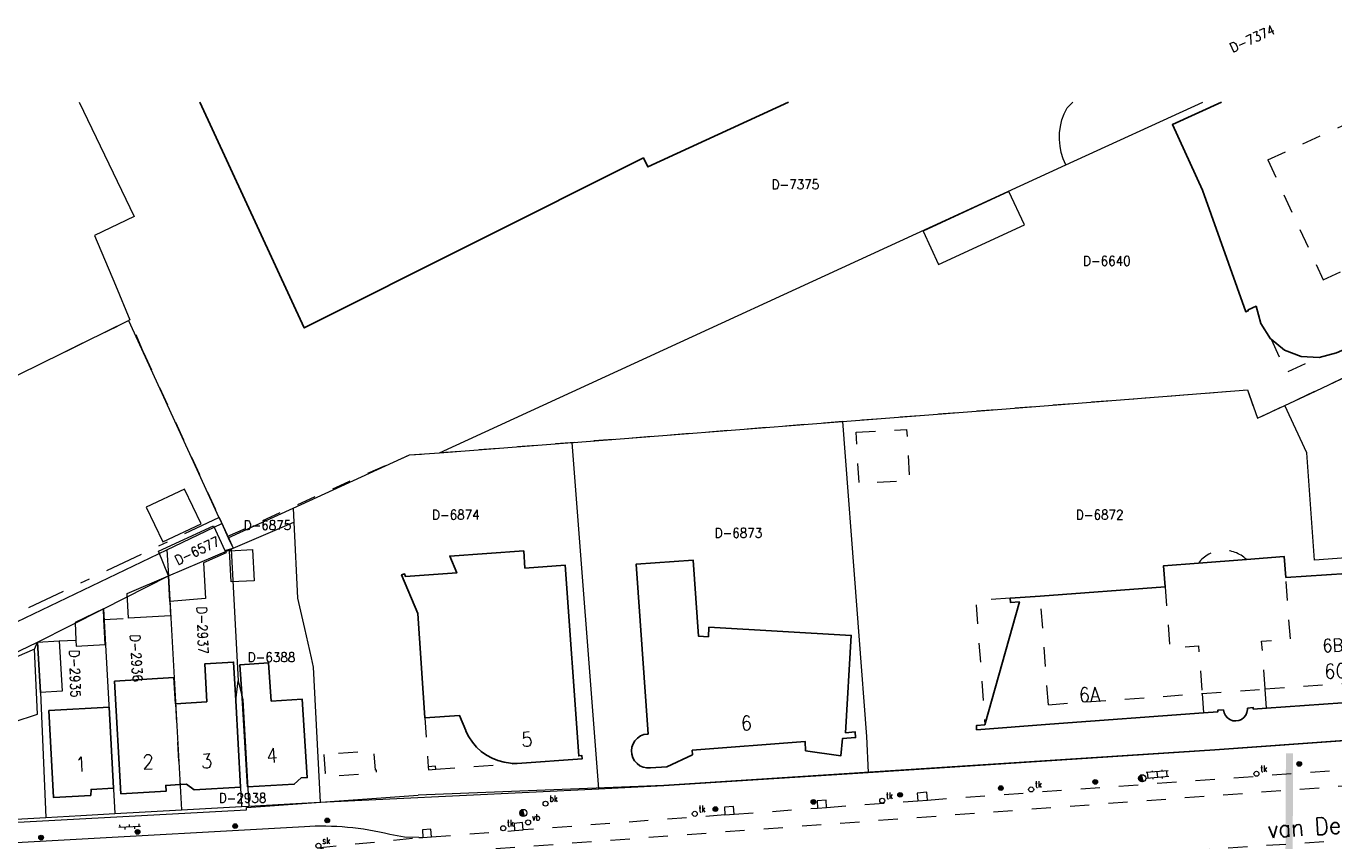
# Model space of a CAD drawing. Header units: metres. Extents: x 132072 to 132715, y 517419 to 517799.
# Tile 13 of 33: x 132152 to 132288, y 517711 to 517796. Entities that reach past the tile are written whole.
import ezdxf
from ezdxf.enums import TextEntityAlignment as Align
from ezdxf.lldxf.tags import DXFTag

# ---------------------------------------------------------------- set-up
doc = ezdxf.new("R2010")
doc.units = ezdxf.units.M
doc.linetypes.add('NLCS-HIDDEN', pattern=[4, 2, -2])
doc.linetypes.add('XX-HART', pattern=[13, 4, -2, 1, -2, 4])
for name, color, linetype, lineweight in [('GBKN BIJGEBOUW', 252, 'CONTINUOUS', 13), ('GBKN HEK', 252, 'XX-HART', 13), ('GBKN HOOFDGEBOUW', 250, 'CONTINUOUS', 25), ('GBKN HOOFDGEBOUW OVERBOUWD', 250, 'CONTINUOUS', 25), ('GBKN HUISNUMMER', 252, 'CONTINUOUS', 13), ('GBKN HUISNUMMER 3E VERD', 252, 'CONTINUOUS', 13), ('GBKN HUISNUMMER BEGANE GROND GEEN BGT', 252, 'CONTINUOUS', 13), ('GBKN KANT GESLOTEN VERHARDING EIGEN TERREIN', 252, 'CONTINUOUS', 13), ('GBKN KANT OPEN VERHARDING', 252, 'CONTINUOUS', 13), ('GBKN KANT WEGVAK FUNCTIEVERSCHIL', 252, 'NLCS-HIDDEN', 13), ('GBKN KANT WEGVAK GESL VERHARDING', 252, 'NLCS-HIDDEN', 13), ('GBKN LUIFEL', 252, 'NLCS-HIDDEN', 13), ('GBKN MUUR', 252, 'NLCS-HIDDEN', 13), ('GBKN OVERBOUW', 252, 'NLCS-HIDDEN', 13), ('GBKN SCHUUR', 252, 'CONTINUOUS', 13), ('GBKN STRAATNAAM', 252, 'CONTINUOUS', 13), ('GBKN TERREINAFSCHEIDING', 252, 'NLCS-HIDDEN', 13), ('GBKN TUSSENMUUR', 252, 'NLCS-HIDDEN', 13), ('GBKN TUSSENMUUR SCHUUR', 252, 'CONTINUOUS', 13), ('GBKN VERHARDINGSSYMBOOL', 252, 'CONTINUOUS', 13), ('GBKN VLAKAFSLUITING BEHEER WEGEN', 252, 'NLCS-HIDDEN', 13), ('KADASTER PERCEELNUMMER', 252, 'CONTINUOUS', 13), ('KADASTER PERCEELSGRENS', 252, 'KG-KADASTRAAL', 13), ('THEMA BOOM', 252, 'CONTINUOUS', 13), ('THEMA BRANDKRAAN', 252, 'CONTINUOUS', 13), ('THEMA RIOOL', 252, 'CONTINUOUS', 13), ('THEMA STRAATMEUBILAIR', 252, 'CONTINUOUS', 13), ('WOZ TUSSENMUUR VERDIEPING0', 252, 'NLCS-HIDDEN', 13), ('WOZ TUSSENMUUR VERDIEPING1', 252, 'NLCS-HIDDEN', 13), ('WOZ TUSSENMUUR VERDIEPING3', 252, 'NLCS-HIDDEN', 13), ('X-XX-AL-DETAIL1-T25', 8, 'CONTINUOUS', 25), ('X-XX-AL-REFERENTIE-G', 7, 'CONTINUOUS', 18)]:
    doc.layers.add(name, color=color, linetype=linetype, lineweight=lineweight)
doc.styles.add('Style-STANDARD', font='STANDARD.shx')
tags = doc.linetypes.add('KG-KADASTRAAL', pattern='A,5.5,-2,["K",Standard,S=1.8,R=0,X=0,Y=-0.9],-2,5.5,-2,[5,NLCS.SHX,S=0.75,R=0,X=0,Y=0],-2', length=19).pattern_tags.tags
tags[6] = DXFTag(74, 10)

# ---------------------------------------------------------------- blocks, each defined once
blk = doc.blocks.new('OV2')
at = {"layer": 'GBKN VERHARDINGSSYMBOOL'}
for p, q in [((0.0001, 0.01), (0.0031, 0.01)), ((0.0031, -0.023), (0.0031, 0.023)), ((0.0031, 0.02), (0.0151, 0.02)), ((0.0031, 0), (0.0151, 0)), ((0.0151, -0.023), (0.0151, 0.023)), ((0.0181, 0.01), (0.0151, 0.01)), ((0.0001, -0.01), (0.0031, -0.01)), ((0.0031, -0.02), (0.0151, -0.02)), ((0.0181, -0.01), (0.0151, -0.01))]:
    blk.add_line(p, q, dxfattribs=at)
blk = doc.blocks.new('OV6')
at = {"layer": 'GBKN VERHARDINGSSYMBOOL'}
for p, q in [((0, 0), (0.045, 0)), ((0.0025, 0), (0.0025, 0.005)), ((0.0225, 0), (0.0225, 0.005)), ((0.0325, 0), (0.0325, -0.005)), ((0.0425, 0), (0.0425, 0.005)), ((0.0125, 0), (0.0125, -0.005))]:
    blk.add_line(p, q, dxfattribs=at)
blk = doc.blocks.new('boom')
at = {"layer": 'THEMA BOOM'}
for radius in [0.0243, 0.0172, 0.0112, 0.00446]:
    blk.add_circle((0, 0), radius, dxfattribs=at)
blk = doc.blocks.new('skolk')
at = {"layer": 'THEMA RIOOL'}
blk.add_circle((0, 0), 0.0262, dxfattribs=at)
at = {"layer": 'THEMA RIOOL', "style": 'Style-STANDARD', "width": 0.9}
blk.add_text('sk', height=0.0675, dxfattribs=at).set_placement((0.041, 0.019))
blk = doc.blocks.new('tkolk')
at = {"layer": 'THEMA RIOOL'}
blk.add_circle((0, 0), 0.0262, dxfattribs=at)
at = {"layer": 'THEMA RIOOL', "style": 'Style-STANDARD', "width": 0.9}
blk.add_text('tk', height=0.0675, dxfattribs=at).set_placement((0.041, 0.019))
blk = doc.blocks.new('dwa')
at = {"layer": 'THEMA RIOOL'}
for p, q in [((-0.035, 0.014), (-0.023, -0.03)), ((-0.03, 0.023), (-0.014, -0.035)), ((-0.024, 0.029), (-0.006, -0.037)), ((-0.017, 0.034), (0.002, -0.037)), ((-0.01, 0.036), (0.01, -0.036))]:
    blk.add_line(p, q, dxfattribs=at)
blk.add_circle((0, 0), 0.0375, dxfattribs=at)
blk = doc.blocks.new('vbord')
at = {"layer": 'THEMA STRAATMEUBILAIR'}
blk.add_circle((0, 0), 0.0262, dxfattribs=at)
at = {"layer": 'THEMA STRAATMEUBILAIR', "style": 'Style-STANDARD', "width": 0.9}
blk.add_text('vb', height=0.0675, dxfattribs=at).set_placement((0.041, 0.019))
blk = doc.blocks.new('brand')
at = {"layer": 'THEMA BRANDKRAAN'}
blk.add_circle((0, 0), 0.0262, dxfattribs=at)
at = {"layer": 'THEMA BRANDKRAAN', "style": 'Style-STANDARD', "width": 0.899999}
blk.add_text('bk', height=0.0675, dxfattribs=at).set_placement((0.041, 0.019))
blk = doc.blocks.new('Ondergrond_20161213')
at = {"layer": 'GBKN BIJGEBOUW', "flags": 128}
for points in [[(132166.41, 517738.26), (132165.39, 517740.81), (132171.1, 517743.47), (132172.3, 517740.89)], [(132172.3, 517740.89), (132172.42, 517740.63), (132170.08, 517739.61), (132170.29, 517735.9), (132166.56, 517735.59)], [(132172.79, 517740.86), (132175.17, 517741), (132175.35, 517737.74), (132172.97, 517737.61), (132172.79, 517740.86)], [(132162.27, 517733.85), (132162.12, 517736.4), (132166.41, 517738.26)], [(132159.7, 517733.72), (132159.64, 517734.81), (132156.69, 517733.4), (132156.79, 517731.56)], [(132166.56, 517735.59), (132166.64, 517734.1), (132162.27, 517733.85)], [(132156.79, 517731.56), (132156.82, 517730.93), (132159.84, 517731.09), (132159.7, 517733.72)], [(132148.21, 517728.76), (132150.23, 517723.01), (132152.77, 517723.83), (132152.47, 517730.61)], [(132152.47, 517730.61), (132148.21, 517728.76)], [(132155.03, 517731.47), (132155.35, 517726.23), (132153.1, 517726.09), (132152.78, 517731.34)], [(132152.78, 517731.34), (132155.03, 517731.47)]]:
    blk.add_lwpolyline(points, dxfattribs=at)
at = {"layer": 'GBKN HEK', "flags": 128}
blk.add_lwpolyline([(132171.71, 517744.34), (132151.48, 517734.76), (132141.3, 517728.99), (132120.42, 517719.38)], dxfattribs=at)
at = {"layer": 'GBKN HOOFDGEBOUW', "flags": 128}
for points in [[(132231.01, 517787.6), (132216.35, 517780.84), (132215.9, 517781.78), (132180.56, 517764.08), (132169.69, 517787.6)], [(132281.29, 517762.89), (132281.21, 517762.95), (132280.2, 517764.52), (132279.71, 517766.33), (132278.89, 517765.95), (132278.92, 517765.89), (132278.64, 517765.76), (132274.14, 517778.44), (132271.01, 517785.26), (132276.1, 517787.6)], [(132286.28, 517761.01), (132288.11, 517761.47), (132289.83, 517762.26)], [(132202.73, 517718.71), (132209.52, 517719.2), (132209.5, 517719.52), (132209.17, 517719.5), (132207.75, 517739.36), (132203.56, 517739.06), (132203.43, 517740.85), (132195.72, 517740.3), (132196.45, 517738.55), (132191.12, 517738.17), (132191, 517738.46), (132190.7, 517738.34), (132192.39, 517734.34), (132193.13, 517723.45)], [(132278.73, 517739.95), (132282.65, 517740.25), (132282.82, 517738.08)], [(132216.38, 517721.77), (132215.15, 517739.47), (132221.09, 517739.88), (132221.64, 517731.96), (132222.67, 517731.9), (132222.72, 517732.9), (132237.54, 517732.05), (132236.96, 517721.91), (132237.96, 517721.99), (132238, 517721.41), (132236.62, 517721.3), (132236.46, 517719.49), (132232.79, 517720.03), (132232.74, 517721.01), (132220.98, 517720.09), (132221, 517719.62), (132218.34, 517718.37), (132216.62, 517718.25)], [(132270.25, 517737.12), (132270.09, 517739.31), (132273.71, 517739.58)], [(132273.71, 517739.58), (132278.73, 517739.95)], [(132282.82, 517738.08), (132295.54, 517738.92)], [(132254.1, 517735.92), (132257.24, 517736.15)], [(132257.24, 517736.15), (132270.25, 517737.12)], [(132170.43, 517725.11), (132170.22, 517729.1), (132173.21, 517729.27), (132173.43, 517725.28)], [(132174.12, 517725), (132173.86, 517728.99), (132176.86, 517729.18), (132177.11, 517725.19)], [(132161.45, 517715.55), (132160.81, 517727.27), (132166.99, 517727.65), (132167.15, 517724.93)], [(132303.6, 517726.49), (132304.53, 517726.56), (132304.56, 517726.13), (132280.82, 517724.46)], [(132170.43, 517725.11), (132167.15, 517724.93)], [(132167.62, 517716.51), (132168.29, 517716.54), (132169.11, 517715.97), (132173.93, 517716.23), (132173.43, 517725.28)], [(132177.11, 517725.19), (132180.36, 517725.39), (132180.88, 517717.23), (132180.25, 517717.2), (132179.52, 517716.54), (132174.67, 517716.27), (132174.12, 517725)], [(132153.95, 517724.23), (132160.23, 517724.56), (132160.69, 517716.12), (132158.37, 517716), (132158.33, 517715.38), (132154.45, 517715.16), (132153.95, 517724.23)], [(132274.24, 517723.98), (132258.23, 517722.79)], [(132276.33, 517724.29), (132275.73, 517724.25), (132275.74, 517724.1), (132274.24, 517723.98)], [(132276.33, 517724.29), (132276.39, 517723.98), (132276.53, 517723.7), (132276.73, 517723.46), (132276.99, 517723.28), (132277.29, 517723.16), (132277.6, 517723.13), (132277.91, 517723.18), (132278.2, 517723.3), (132278.45, 517723.49), (132278.65, 517723.74), (132278.77, 517724.03), (132278.83, 517724.34), (132278.82, 517724.47)], [(132280.82, 517724.46), (132279.43, 517724.37), (132279.42, 517724.52), (132278.82, 517724.47)], [(132258.23, 517722.79), (132250.61, 517722.22), (132250.58, 517722.65), (132251.48, 517722.72)], [(132216.62, 517718.25), (132216.25, 517718.25), (132215.88, 517718.32), (132215.54, 517718.47), (132215.23, 517718.7), (132214.98, 517718.98), (132214.8, 517719.3), (132214.68, 517719.66), (132214.65, 517720.03), (132214.7, 517720.41), (132214.82, 517720.76), (132215.02, 517721.08), (132215.27, 517721.35), (132215.58, 517721.57), (132215.93, 517721.71), (132216.3, 517721.77), (132216.38, 517721.77)], [(132161.45, 517715.55), (132166.17, 517715.81), (132166.14, 517716.42), (132167.62, 517716.51)]]:
    blk.add_lwpolyline(points, dxfattribs=at)
at = {"layer": 'GBKN HOOFDGEBOUW OVERBOUWD', "flags": 128}
for points in [[(132281.29, 517762.89), (132282.67, 517761.77), (132284.41, 517761.1), (132286.28, 517761.01)], [(132251.48, 517722.72), (132255.07, 517735.56), (132254.13, 517735.49), (132254.1, 517735.92)], [(132193.13, 517723.45), (132196.74, 517723.7), (132197.39, 517722.13)], [(132202.73, 517718.71), (132202.06, 517718.73), (132201.4, 517718.83), (132200.75, 517719), (132200.13, 517719.26), (132199.55, 517719.58), (132199.01, 517719.97), (132198.52, 517720.42), (132198.08, 517720.93), (132197.71, 517721.49), (132197.41, 517722.08), (132197.39, 517722.13)]]:
    blk.add_lwpolyline(points, dxfattribs=at)
at = {"layer": 'GBKN KANT GESLOTEN VERHARDING EIGEN TERREIN', "flags": 128}
for points in [[(132245.49, 517714.9), (132245.42, 517715.7), (132244.42, 517715.61), (132244.49, 517714.83)], [(132225.35, 517713.42), (132225.29, 517714.22), (132224.33, 517714.15), (132224.38, 517713.34)], [(132234.98, 517714.13), (132234.93, 517714.9), (132233.99, 517714.83), (132234.04, 517714.06)], [(132193.81, 517711.07), (132193.75, 517711.85), (132192.87, 517711.78), (132192.93, 517711.01)], [(132203.36, 517711.78), (132203.31, 517712.54), (132202.42, 517712.47), (132202.47, 517711.72)]]:
    blk.add_lwpolyline(points, dxfattribs=at)
at = {"layer": 'GBKN KANT OPEN VERHARDING', "flags": 128}
for points in [[(132318.82, 517723.24), (132275.42, 517720.13), (132218.02, 517716.4), (132192.44, 517715.39)], [(132126.86, 517711.32), (132174.54, 517713.88), (132174.55, 517714.11), (132192.44, 517715.39)], [(132180.59, 517712.12), (132127.98, 517709.19), (132126.78, 517708.99), (132125.65, 517708.53), (132122.3, 517706.76)], [(132192.52, 517710.98), (132191.02, 517711.03), (132189.49, 517711.31)]]:
    blk.add_lwpolyline(points, dxfattribs=at)
at = {"layer": 'GBKN KANT OPEN VERHARDING'}
blk.add_arc((132182.37, 517682.27), 29.9, 76.2249, 93.4141, dxfattribs=at)
at = {"layer": 'GBKN KANT WEGVAK FUNCTIEVERSCHIL', "flags": 128}
blk.add_lwpolyline([(132181.9, 517709.93), (132192.52, 517710.98)], dxfattribs=at)
at = {"layer": 'GBKN KANT WEGVAK GESL VERHARDING', "flags": 128}
for points in [[(132245.49, 517714.9), (132319.44, 517720.27)], [(132234.98, 517714.13), (132244.49, 517714.83)], [(132244.49, 517714.83), (132245.49, 517714.9)], [(132224.38, 517713.34), (132203.36, 517711.78)], [(132224.38, 517713.34), (132225.35, 517713.42)], [(132225.35, 517713.42), (132234.04, 517714.06)], [(132234.04, 517714.06), (132234.98, 517714.13)], [(132193.81, 517711.07), (132202.47, 517711.72)], [(132202.47, 517711.72), (132203.36, 517711.78)], [(132192.52, 517710.98), (132192.93, 517711.01)], [(132192.93, 517711.01), (132193.81, 517711.07)]]:
    blk.add_lwpolyline(points, dxfattribs=at)
at = {"layer": 'GBKN LUIFEL', "flags": 128}
for points in [[(132238.06, 517753.2), (132243.32, 517753.5), (132243.62, 517748.15), (132238.37, 517747.85), (132238.06, 517753.2)], [(132182.59, 517719.64), (132182.73, 517717.66), (132182.62, 517717.66), (132182.64, 517717.34), (132188.11, 517717.71), (132188.09, 517718), (132187.98, 517718), (132187.84, 517720), (132182.59, 517719.64)]]:
    blk.add_lwpolyline(points, dxfattribs=at)
at = {"layer": 'GBKN LUIFEL'}
blk.add_arc((132276.38, 517737.55), 3.35, 45.7143, 142.8015, dxfattribs=at)
at = {"layer": 'GBKN MUUR', "flags": 128}
blk.add_lwpolyline([(132194.26, 517718.11), (132194.24, 517718.42), (132193.48, 517718.37)], dxfattribs=at)
at = {"layer": 'GBKN OVERBOUW', "flags": 128}
for points in [[(132281.29, 517762.89), (132282.88, 517759.44), (132286.28, 517761.01)], [(132254.1, 517735.92), (132250.52, 517735.65), (132251.48, 517722.72)], [(132193.13, 517723.45), (132193.48, 517718.37)], [(132193.48, 517718.37), (132193.5, 517718.05), (132194.26, 517718.11)], [(132194.26, 517718.11), (132202.73, 517718.71)]]:
    blk.add_lwpolyline(points, dxfattribs=at)
at = {"layer": 'GBKN SCHUUR', "flags": 128}
for points in [[(132246.63, 517770.69), (132255.58, 517774.82), (132253.98, 517778.28), (132245.03, 517774.15), (132246.63, 517770.69)], [(132168.11, 517747.29), (132164.11, 517745.4), (132165.82, 517741.78), (132169.82, 517743.67), (132168.11, 517747.29)]]:
    blk.add_lwpolyline(points, dxfattribs=at)
at = {"layer": 'GBKN TERREINAFSCHEIDING', "flags": 128}
for points in [[(132105.44, 517787.6), (132132.52, 517750.23), (132162.4, 517764.91)], [(132172.61, 517742.37), (132184.76, 517747.88), (132191.52, 517750.84), (132278.81, 517757.62), (132279.87, 517754.67), (132282.72, 517756.01), (132319.58, 517773.45)], [(132163.81, 517761.51), (132162.4, 517764.91)], [(132163.81, 517761.51), (132171.71, 517744.34)], [(132171.71, 517744.34), (132172.61, 517742.37)], [(132172.61, 517742.37), (132173.17, 517741.15)], [(132172.3, 517740.89), (132173.17, 517741.15)], [(132159.7, 517733.72), (132162.27, 517733.85)], [(132152.47, 517730.61), (132152.78, 517731.34)], [(132155.03, 517731.47), (132156.79, 517731.56)]]:
    blk.add_lwpolyline(points, dxfattribs=at)
at = {"layer": 'GBKN TUSSENMUUR', "flags": 128}
blk.add_lwpolyline([(132167.15, 517724.93), (132167.62, 517716.51)], dxfattribs=at)
at = {"layer": 'GBKN TUSSENMUUR SCHUUR', "flags": 128}
blk.add_lwpolyline([(132166.56, 517735.59), (132166.41, 517738.26)], dxfattribs=at)
at = {"layer": 'GBKN VLAKAFSLUITING BEHEER WEGEN', "flags": 128}
for points in [[(132325.69, 517720.61), (132324.67, 517719.93), (132322.67, 517718.84), (132191.86, 517709.16), (132188.19, 517708.97), (132183.86, 517709.48), (132181.9, 517709.93)], [(132143.8, 517691.4), (132150.2, 517696.26), (132153.42, 517698), (132157.68, 517699.61), (132162, 517701.03), (132166.32, 517701.94), (132185.28, 517703.74), (132343.25, 517714.39)]]:
    blk.add_lwpolyline(points, dxfattribs=at)
at = {"layer": 'KADASTER PERCEELSGRENS', "flags": 128}
for points in [[(132157.11, 517787.6), (132162.86, 517775.67)], [(132259.91, 517781.05), (132259.64, 517781.68), (132259.43, 517782.34), (132259.3, 517783.01), (132259.23, 517783.7), (132259.25, 517784.39), (132259.34, 517785.07), (132259.5, 517785.74), (132259.73, 517786.38), (132260.03, 517787)], [(132259.91, 517781.05), (132274.16, 517787.6)], [(132260.03, 517787), (132260.64, 517787.6)], [(132194.66, 517751.08), (132259.91, 517781.05)], [(132162.86, 517775.67), (132158.71, 517773.7), (132160.91, 517768.52), (132162.4, 517764.91), (132162.27, 517764.85)], [(132282.72, 517756.01), (132285.32, 517757.22), (132315.39, 517771.46)], [(132132.52, 517750.23), (132162.27, 517764.85)], [(132162.27, 517764.85), (132171.68, 517744.33), (132171.97, 517743.7)], [(132236.63, 517754.33), (132251.45, 517755.49), (132278.81, 517757.62), (132279.87, 517754.67), (132282.72, 517756.01)], [(132306.48, 517722.35), (132305.08, 517741.32), (132285.81, 517739.9), (132284.99, 517751.07), (132282.72, 517756.01)], [(132208.48, 517752.13), (132208.61, 517752.14), (132215.23, 517752.65), (132236.63, 517754.33)], [(132236.63, 517754.33), (132238.12, 517734.73), (132238.34, 517732.01), (132239.15, 517721.51), (132239.3, 517717.78)], [(132179.42, 517745.3), (132191.52, 517750.84), (132194.66, 517751.08)], [(132194.66, 517751.08), (132208.48, 517752.13)], [(132211.27, 517716.08), (132208.48, 517752.13)], [(132172.65, 517742.21), (132179.42, 517745.3)], [(132179.42, 517745.3), (132179.49, 517743.83)], [(132166.26, 517740.96), (132171.97, 517743.7)], [(132171.97, 517743.7), (132172.65, 517742.21)], [(132173.17, 517741.15), (132179.49, 517743.83)], [(132179.49, 517743.83), (132179.86, 517735.92)], [(132172.65, 517742.21), (132173.17, 517741.15)], [(132122.8, 517720.11), (132166.26, 517740.96)], [(132166.26, 517740.96), (132166.41, 517738.26)], [(132166.41, 517738.26), (132172.97, 517741.03)], [(132172.97, 517741.03), (132173.17, 517741.15)], [(132172.97, 517741.03), (132173.69, 517727.33)], [(132159.64, 517734.81), (132166.41, 517738.26)], [(132166.41, 517738.26), (132167.79, 517713.89)], [(132152.78, 517731.34), (132159.64, 517734.81)], [(132159.64, 517734.81), (132160.83, 517713.49)], [(132179.86, 517735.92), (132180.61, 517732.76), (132181.28, 517729.72), (132181.48, 517728.74), (132182.24, 517714.68)], [(132124.96, 517717.94), (132129.18, 517720.01), (132152.78, 517731.34)], [(132152.78, 517731.34), (132153.1, 517726.09)], [(132173.43, 517725.28), (132173.69, 517727.33)], [(132173.69, 517727.33), (132174.17, 517725.32)], [(132153.1, 517726.09), (132153.64, 517713.08)], [(132173.43, 517725.28), (132174.04, 517714.23)], [(132174.17, 517725.32), (132174.79, 517714.27)], [(132239.3, 517717.78), (132275.42, 517720.13), (132306.48, 517722.35)], [(132211.27, 517716.08), (132218.02, 517716.4), (132239.3, 517717.78)], [(132182.24, 517714.68), (132211.27, 517716.08)], [(132167.79, 517713.89), (132174.04, 517714.23)], [(132174.04, 517714.23), (132174.79, 517714.27)], [(132174.79, 517714.27), (132179.7, 517714.54), (132182.24, 517714.68)], [(132131, 517712.22), (132132.31, 517711.96), (132133.64, 517711.97), (132153.64, 517713.08)], [(132153.64, 517713.08), (132157.28, 517713.29), (132160.83, 517713.49)], [(132160.83, 517713.49), (132167.79, 517713.89)]]:
    blk.add_lwpolyline(points, dxfattribs=at)
at = {"layer": 'WOZ TUSSENMUUR VERDIEPING0', "flags": 128}
for points in [[(132280.67, 517726.47), (132280.3, 517731.43), (132283.29, 517731.65), (132282.82, 517738.08)], [(132270.25, 517737.12), (132270.73, 517730.75), (132273.72, 517730.96), (132274.09, 517725.99)], [(132280.82, 517724.46), (132280.67, 517726.47)], [(132274.09, 517725.99), (132274.24, 517723.98)]]:
    blk.add_lwpolyline(points, dxfattribs=at)
at = {"layer": 'WOZ TUSSENMUUR VERDIEPING1', "flags": 128}
for points in [[(132280.95, 517781.58), (132293.16, 517787.19)], [(132280.95, 517781.58), (132286.7, 517769.08)], [(132286.7, 517769.08), (132298.91, 517774.68)]]:
    blk.add_lwpolyline(points, dxfattribs=at)
at = {"layer": 'WOZ TUSSENMUUR VERDIEPING3', "flags": 128}
for points in [[(132258.08, 517724.83), (132257.24, 517736.15)], [(132274.09, 517725.99), (132280.67, 517726.47)], [(132280.67, 517726.47), (132296.38, 517727.61)], [(132258.08, 517724.83), (132274.09, 517725.99)]]:
    blk.add_lwpolyline(points, dxfattribs=at)
at = {"layer": 'GBKN VERHARDINGSSYMBOOL', "zscale": 10}
for name, p, xscale, yscale, rotation in [('OV2', (132269.48, 517717.09), 49.99999999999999, 49.99999999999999, 94.701808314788), ('OV6', (132161.25, 517712.06), 50, 50, 2.750834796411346)]:
    blk.add_blockref(name, p, dxfattribs=dict(at, xscale=xscale, yscale=yscale, rotation=rotation))
at = {"layer": 'THEMA BOOM', "xscale": 10, "yscale": 10}
for p in [(132284.21, 517718.66), (132262.97, 517716.79), (132242.64, 517715.44), (132253.13, 517716.14), (132223.4, 517713.96), (132233.61, 517714.7), (132182.96, 517712.78), (132163.2, 517711.58), (132173.37, 517712.18), (132153.16, 517710.98)]:
    blk.add_blockref('boom', p, dxfattribs=at)
at = {"layer": 'THEMA BRANDKRAAN', "xscale": 10, "yscale": 10}
blk.add_blockref('brand', (132205.7, 517714.52), dxfattribs=at)
at = {"layer": 'THEMA RIOOL', "xscale": 10, "yscale": 10}
for name, p in [('tkolk', (132279.76, 517717.63)), ('tkolk', (132256.29, 517716)), ('dwa', (132267.86, 517717.16)), ('tkolk', (132240.77, 517714.83)), ('tkolk', (132221.25, 517713.46)), ('tkolk', (132201.29, 517711.96)), ('dwa', (132203.39, 517713.55)), ('skolk', (132182.04, 517710.13))]:
    blk.add_blockref(name, p, dxfattribs=at)
at = {"layer": 'THEMA STRAATMEUBILAIR', "xscale": 10, "yscale": 10}
blk.add_blockref('vbord', (132203.89, 517712.57), dxfattribs=at)
at = {"layer": 'GBKN HUISNUMMER', "style": 'Style-STANDARD'}
for s, rotation, p in [('6', 2.2845, (132226.62, 517722.91)), ('5', 4.1029, (132203.76, 517721.22)), ('2', 1.3801, (132164.3, 517718.88)), ('3', 3.4399, (132170.4, 517718.96)), ('4', 3.7878, (132177.2, 517719.54)), ('1', 2.4054, (132157.31, 517718.63))]:
    blk.add_text(s, height=1.5, rotation=rotation, dxfattribs=at).set_placement(p, align=Align.MIDDLE_CENTER)
at = {"layer": 'GBKN HUISNUMMER 3E VERD', "style": 'Style-STANDARD'}
blk.add_text('6B', height=1.35, rotation=2.2845, dxfattribs=at).set_placement((132287.7, 517731.01), align=Align.MIDDLE_CENTER)
at = {"layer": 'GBKN HUISNUMMER BEGANE GROND GEEN BGT', "style": 'Style-STANDARD'}
for s, p in [('6C', (132288.02, 517728.34)), ('6A', (132262.36, 517725.88))]:
    blk.add_text(s, height=1.5, rotation=2.2845, dxfattribs=at).set_placement(p, align=Align.MIDDLE_CENTER)
at = {"layer": 'GBKN STRAATNAAM', "style": 'Style-STANDARD'}
blk.add_text('van Dedemstraat', height=1.8, rotation=3.4721, dxfattribs=at).set_placement((132290.31, 517712.41), align=Align.MIDDLE_CENTER)
at = {"layer": 'KADASTER PERCEELNUMMER', "style": 'Style-STANDARD'}
for s, rotation, p in [('D-7374', 24.2648, (132279.32, 517794.21)), ('D-6577', 25.6341, (132169.4, 517740.87)), ('D-2937', 271.8848, (132169.97, 517732.57)), ('D-2936', 273.2656, (132163.08, 517729.67)), ('D-2935', 271.8333, (132156.68, 517728.05))]:
    blk.add_text(s, height=1, rotation=rotation, dxfattribs=at).set_placement(p, align=Align.MIDDLE_CENTER)
for s, p in [('D-7375', (132231.73, 517779.03)), ('D-6640', (132264.17, 517771.05)), ('D-6874', (132196.36, 517744.62)), ('D-6872', (132263.43, 517744.62)), ('D-6875', (132176.73, 517743.53)), ('D-6873', (132225.8, 517742.72)), ('D-6388', (132177.16, 517729.78)), ('D-2938', (132174.15, 517715.11))]:
    blk.add_text(s, height=1, dxfattribs=at).set_placement(p, align=Align.MIDDLE_CENTER)

msp = doc.modelspace()

# ---------------------------------------------------------------- linework, layer by layer
at = {"layer": 'X-XX-AL-DETAIL1-T25', "color": 10, "const_width": 0.75}
msp.add_lwpolyline([(132283.2, 517719.76), (132283.13, 517703.58), (132276.58, 517669.67), (132272.88, 517649.65)], dxfattribs=at)

# ---------------------------------------------------------------- block references
at = {"layer": 'X-XX-AL-REFERENTIE-G'}
msp.add_blockref('Ondergrond_20161213', (0, 0), dxfattribs=at)

doc.saveas('drawing.dxf')
